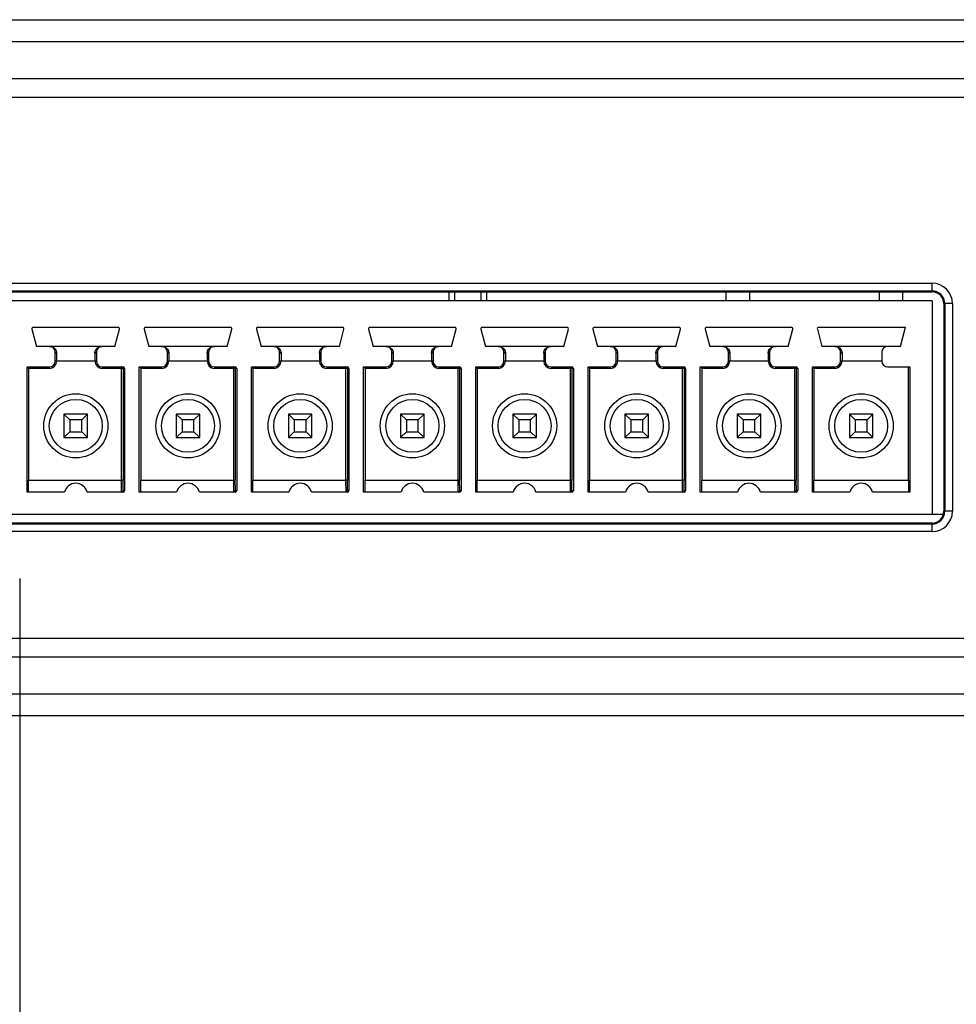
# Model space of a CAD drawing. Header units: inches. Extents: x 0 to 22, y 0 to 17.
# Tile 6 of 17: x 7.9 to 9.2, y 5.9 to 7.2. Entities that reach past the tile are written whole.
import ezdxf

# ---------------------------------------------------------------- set-up
doc = ezdxf.new("R2010")
doc.units = ezdxf.units.IN
doc.header["$LTSCALE"] = 1.21
doc.header["$MEASUREMENT"] = 0
doc.layers.get('0').update_dxf_attribs({"linetype": 'CONTINUOUS'})
doc.layers.add('COSMETIC', color=7, linetype='CONTINUOUS')
doc.layers.add('DIMENSIONS', color=7, linetype='CONTINUOUS')
doc.styles.get("Standard").update_dxf_attribs({"font": 'txt', "width": 0.8})
doc.dimstyles.new('DIMSTYLE_2', dxfattribs={"dimtxt": 0.125, "dimasz": 0.18, "dimexe": 0.125, "dimexo": 0.0625, "dimgap": 0.0625, "dimtad": 0, "dimtih": 1, "dimtoh": 1, "dimzin": 4, "dimdsep": 46, "dimtxsty": 'STANDARD', "dimblk": '_FILLED', "dimblk1": '_FILLED', "dimblk2": '_FILLED', "dimcen": 0.09, "dimadec": 0, "dimazin": 0, "dimtp": 0.001, "dimtm": 0.001, "dimtfac": 1, "dimtofl": 0, "dimtmove": 0, "dimatfit": 3, "dimldrblk": '_FILLED', "dimfxl": 1, "dimtolj": 1, "dimtzin": 4, "dimarcsym": 0})

# ---------------------------------------------------------------- blocks, each defined once
blk = doc.blocks.new('_FILLED')
at = {"color": 0, "linetype": 'BYBLOCK'}
blk.add_solid([(0, 0), (-1, 0.1736), (-1, -0.1736)], dxfattribs=at)
blk = doc.blocks.new('*D8')
at = {"layer": 'DIMENSIONS', "color": 2, "linetype": 'CONTINUOUS'}
for p, q in [((7.9236, 6.4856), (7.9236, 4.6766)), ((6.1357, 6.3428), (6.1357, 4.6766)), ((6.1357, 4.8016), (5.7757, 4.8016)), ((7.9236, 4.8016), (8.2836, 4.8016))]:
    blk.add_line(p, q, dxfattribs=at)
at = {"layer": 'DIMENSIONS', "color": 2, "linetype": 'CONTINUOUS', "xscale": 0.18, "yscale": 0.18, "zscale": 0.18}
blk.add_blockref('_FILLED', (6.1357, 4.8016), dxfattribs=at)
at = {"layer": 'DIMENSIONS', "color": 2, "linetype": 'CONTINUOUS', "xscale": 0.18, "yscale": 0.18, "zscale": 0.18, "rotation": 180}
blk.add_blockref('_FILLED', (7.9236, 4.8016), dxfattribs=at)
at = {"layer": 'DIMENSIONS', "color": 2, "linetype": 'CONTINUOUS', "insert": (7.0296, 4.8641), "char_height": 0.125, "width": 1.325, "attachment_point": 2, "line_spacing_factor": 0.9}
blk.add_mtext('1.788{\\Ftxt.shx;\\W1.000000;\\H0.125000; }[45.41]', dxfattribs=at)

msp = doc.modelspace()

# ---------------------------------------------------------------- linework, layer by layer
at = {"color": 7, "linetype": 'CONTINUOUS'}
for p, q in [((6.1962, 7.2327), (9.4704, 7.2327)), ((6.1667, 7.2037), (9.5, 7.2037)), ((6.1607, 7.154), (9.506, 7.154)), ((6.1357, 7.129), (9.531, 7.129)), ((6.7039, 6.8803), (9.1433, 6.8803)), ((9.1433, 6.8688), (9.1433, 6.8803)), ((6.7039, 6.8701), (9.1433, 6.8701)), ((6.7039, 6.8688), (9.1433, 6.8688)), ((8.4979, 6.8569), (8.4976, 6.8688)), ((8.5052, 6.8569), (8.5052, 6.8688)), ((8.5406, 6.8569), (8.5406, 6.8688)), ((8.5479, 6.8569), (8.5481, 6.8688)), ((8.8683, 6.8569), (8.8682, 6.8688)), ((8.8997, 6.8569), (8.8997, 6.8688)), ((9.0729, 6.8569), (9.0729, 6.8688)), ((9.1043, 6.8569), (9.1043, 6.8688)), ((9.1433, 6.8569), (6.8183, 6.8569)), ((9.1433, 6.8569), (9.1433, 6.5715)), ((9.1591, 6.853), (9.159, 6.5754)), ((9.1591, 6.853), (9.1604, 6.853)), ((9.1706, 6.853), (9.1604, 6.853)), ((9.1604, 6.853), (9.1604, 6.5754)), ((9.1706, 6.853), (9.1706, 6.5754)), ((7.9419, 6.8215), (8.0552, 6.8215)), ((8.0919, 6.8215), (8.2052, 6.8215)), ((8.2419, 6.8215), (8.3552, 6.8215)), ((8.3919, 6.8215), (8.5052, 6.8215)), ((8.5419, 6.8215), (8.6552, 6.8215)), ((8.6919, 6.8215), (8.8052, 6.8215)), ((8.8419, 6.8215), (8.9552, 6.8215)), ((8.9919, 6.8215), (9.1078, 6.8215)), ((9.101, 6.7959), (9.1078, 6.8215)), ((7.94, 6.819), (7.9462, 6.7959)), ((8.051, 6.7959), (8.0571, 6.819)), ((8.09, 6.819), (8.0962, 6.7959)), ((8.201, 6.7959), (8.2071, 6.819)), ((8.24, 6.819), (8.2462, 6.7959)), ((8.351, 6.7959), (8.3571, 6.819)), ((8.39, 6.819), (8.3962, 6.7959)), ((8.501, 6.7959), (8.5071, 6.819)), ((8.54, 6.819), (8.5462, 6.7959)), ((8.651, 6.7959), (8.6571, 6.819)), ((8.69, 6.819), (8.6962, 6.7959)), ((8.801, 6.7959), (8.8071, 6.819)), ((8.84, 6.819), (8.8462, 6.7959)), ((8.951, 6.7959), (8.9571, 6.819)), ((8.99, 6.819), (8.9962, 6.7959)), ((8.051, 6.7959), (7.9462, 6.7959)), ((8.201, 6.7959), (8.0962, 6.7959)), ((8.351, 6.7959), (8.2462, 6.7959)), ((8.501, 6.7959), (8.3962, 6.7959)), ((8.651, 6.7959), (8.5462, 6.7959)), ((8.801, 6.7959), (8.6962, 6.7959)), ((8.951, 6.7959), (8.8462, 6.7959)), ((9.101, 6.7959), (8.9962, 6.7959)), ((7.971, 6.7762), (7.971, 6.788)), ((7.973, 6.7869), (7.973, 6.7762)), ((8.0242, 6.7869), (8.0242, 6.7762)), ((8.0262, 6.788), (8.0262, 6.7762)), ((8.121, 6.7762), (8.121, 6.788)), ((8.123, 6.7869), (8.123, 6.7762)), ((8.1742, 6.7869), (8.1742, 6.7762)), ((8.1762, 6.788), (8.1762, 6.7762)), ((8.271, 6.7762), (8.271, 6.788)), ((8.273, 6.7869), (8.273, 6.7762)), ((8.3242, 6.7869), (8.3242, 6.7762)), ((8.3262, 6.788), (8.3262, 6.7762)), ((8.421, 6.7762), (8.421, 6.788)), ((8.423, 6.7869), (8.423, 6.7762)), ((8.4742, 6.7869), (8.4742, 6.7762)), ((8.4762, 6.788), (8.4762, 6.7762)), ((8.571, 6.7762), (8.571, 6.788)), ((8.573, 6.7869), (8.573, 6.7762)), ((8.6242, 6.7869), (8.6242, 6.7762)), ((8.6262, 6.788), (8.6262, 6.7762)), ((8.721, 6.7762), (8.721, 6.788)), ((8.723, 6.7869), (8.723, 6.7762)), ((8.7742, 6.7869), (8.7742, 6.7762)), ((8.7762, 6.788), (8.7762, 6.7762)), ((8.871, 6.7762), (8.871, 6.788)), ((8.873, 6.7869), (8.873, 6.7762)), ((8.9242, 6.7869), (8.9242, 6.7762)), ((8.9262, 6.788), (8.9262, 6.7762)), ((9.021, 6.7762), (9.021, 6.788)), ((9.023, 6.7869), (9.023, 6.7762)), ((9.0762, 6.788), (9.0762, 6.7762)), ((7.9334, 6.601), (7.9334, 6.7683)), ((7.9334, 6.7683), (7.9632, 6.7683)), ((7.9632, 6.7683), (7.9632, 6.7664)), ((8.0262, 6.7762), (7.971, 6.7762)), ((8.034, 6.7683), (8.0618, 6.7683)), ((8.034, 6.7683), (8.034, 6.7664)), ((8.0598, 6.6168), (8.0598, 6.7683)), ((8.0834, 6.7683), (8.1132, 6.7683)), ((8.0834, 6.601), (8.0834, 6.7683)), ((8.1132, 6.7683), (8.1132, 6.7664)), ((8.1762, 6.7762), (8.121, 6.7762)), ((8.184, 6.7683), (8.2118, 6.7683)), ((8.184, 6.7683), (8.184, 6.7664)), ((8.2098, 6.6168), (8.2098, 6.7683)), ((8.2334, 6.7683), (8.2632, 6.7683)), ((8.2334, 6.601), (8.2334, 6.7683)), ((8.2632, 6.7683), (8.2632, 6.7664)), ((8.3262, 6.7762), (8.271, 6.7762)), ((8.334, 6.7683), (8.3618, 6.7683)), ((8.334, 6.7683), (8.334, 6.7664)), ((8.3598, 6.6168), (8.3598, 6.7683)), ((8.3834, 6.7683), (8.4132, 6.7683)), ((8.3834, 6.601), (8.3834, 6.7683)), ((8.4132, 6.7683), (8.4132, 6.7664)), ((8.4762, 6.7762), (8.421, 6.7762)), ((8.484, 6.7683), (8.5118, 6.7683)), ((8.484, 6.7683), (8.484, 6.7664)), ((8.5098, 6.6168), (8.5098, 6.7683)), ((8.5334, 6.7683), (8.5632, 6.7683)), ((8.5334, 6.601), (8.5334, 6.7683)), ((8.5632, 6.7683), (8.5632, 6.7664)), ((8.6262, 6.7762), (8.571, 6.7762)), ((8.634, 6.7683), (8.6618, 6.7683)), ((8.634, 6.7683), (8.634, 6.7664)), ((8.6598, 6.6168), (8.6598, 6.7683)), ((8.6834, 6.7683), (8.7132, 6.7683)), ((8.6834, 6.601), (8.6834, 6.7683)), ((8.7132, 6.7683), (8.7132, 6.7664)), ((8.7762, 6.7762), (8.721, 6.7762)), ((8.784, 6.7683), (8.8118, 6.7683)), ((8.784, 6.7683), (8.784, 6.7664)), ((8.8098, 6.6168), (8.8098, 6.7683)), ((8.8334, 6.7683), (8.8632, 6.7683)), ((8.8334, 6.601), (8.8334, 6.7683)), ((8.8632, 6.7683), (8.8632, 6.7664)), ((8.9262, 6.7762), (8.871, 6.7762)), ((8.934, 6.7683), (8.9618, 6.7683)), ((8.934, 6.7683), (8.934, 6.7664)), ((8.9598, 6.6168), (8.9598, 6.7683)), ((8.9834, 6.7683), (9.0132, 6.7683)), ((8.9834, 6.601), (8.9834, 6.7683)), ((9.0132, 6.7683), (9.0132, 6.7664)), ((9.0762, 6.7762), (9.021, 6.7762)), ((9.084, 6.7683), (9.1138, 6.7683)), ((9.1118, 6.6168), (9.1118, 6.7683)), ((9.1138, 6.7683), (9.1138, 6.601)), ((7.9354, 6.7664), (7.9354, 6.6168)), ((7.9632, 6.7664), (7.9354, 6.7664)), ((8.0638, 6.7664), (8.034, 6.7664)), ((8.0618, 6.7664), (8.0618, 6.6168)), ((8.0638, 6.7664), (8.0638, 6.603)), ((8.1132, 6.7664), (8.0854, 6.7664)), ((8.0854, 6.7664), (8.0854, 6.6168)), ((8.2138, 6.7664), (8.184, 6.7664)), ((8.2118, 6.7664), (8.2118, 6.6168)), ((8.2138, 6.7664), (8.2138, 6.603)), ((8.2632, 6.7664), (8.2354, 6.7664)), ((8.2354, 6.7664), (8.2354, 6.6168)), ((8.3638, 6.7664), (8.334, 6.7664)), ((8.3618, 6.7664), (8.3618, 6.6168)), ((8.3638, 6.7664), (8.3638, 6.603)), ((8.4132, 6.7664), (8.3854, 6.7664)), ((8.3854, 6.7664), (8.3854, 6.6168)), ((8.5118, 6.7664), (8.484, 6.7664)), ((8.5138, 6.7664), (8.5118, 6.7664)), ((8.5118, 6.7664), (8.5118, 6.6168)), ((8.5138, 6.7664), (8.5138, 6.603)), ((8.5632, 6.7664), (8.5354, 6.7664)), ((8.5354, 6.7664), (8.5354, 6.6168)), ((8.6618, 6.7664), (8.634, 6.7664)), ((8.6638, 6.7664), (8.6618, 6.7664)), ((8.6618, 6.7664), (8.6618, 6.6168)), ((8.6638, 6.7664), (8.6638, 6.603)), ((8.7132, 6.7664), (8.6854, 6.7664)), ((8.6854, 6.7664), (8.6854, 6.6168)), ((8.8118, 6.7664), (8.784, 6.7664)), ((8.8138, 6.7664), (8.8118, 6.7664)), ((8.8118, 6.7664), (8.8118, 6.6168)), ((8.8138, 6.7664), (8.8138, 6.603)), ((8.8632, 6.7664), (8.8354, 6.7664)), ((8.8354, 6.7664), (8.8354, 6.6168)), ((8.9618, 6.7664), (8.934, 6.7664)), ((8.9638, 6.7664), (8.9618, 6.7664)), ((8.9618, 6.7664), (8.9618, 6.6168)), ((8.9638, 6.7664), (8.9638, 6.603)), ((9.0132, 6.7664), (8.9854, 6.7664)), ((8.9854, 6.7664), (8.9854, 6.6168)), ((8.0143, 6.7053), (7.9828, 6.7053)), ((7.9828, 6.7053), (7.9907, 6.6975)), ((7.9828, 6.7053), (7.9828, 6.6738)), ((8.0143, 6.7053), (8.0065, 6.6975)), ((8.0143, 6.6738), (8.0143, 6.7053)), ((8.1643, 6.7053), (8.1328, 6.7053)), ((8.1328, 6.7053), (8.1407, 6.6975)), ((8.1328, 6.7053), (8.1328, 6.6738)), ((8.1643, 6.7053), (8.1565, 6.6975)), ((8.1643, 6.6738), (8.1643, 6.7053)), ((8.3143, 6.7053), (8.2828, 6.7053)), ((8.2828, 6.7053), (8.2907, 6.6975)), ((8.2828, 6.7053), (8.2828, 6.6738)), ((8.3143, 6.7053), (8.3065, 6.6975)), ((8.3143, 6.6738), (8.3143, 6.7053)), ((8.4643, 6.7053), (8.4328, 6.7053)), ((8.4328, 6.7053), (8.4407, 6.6975)), ((8.4328, 6.7053), (8.4328, 6.6738)), ((8.4643, 6.7053), (8.4565, 6.6975)), ((8.4643, 6.6738), (8.4643, 6.7053)), ((8.6143, 6.7053), (8.5828, 6.7053)), ((8.5828, 6.7053), (8.5907, 6.6975)), ((8.5828, 6.7053), (8.5828, 6.6738)), ((8.6143, 6.7053), (8.6065, 6.6975)), ((8.6143, 6.6738), (8.6143, 6.7053)), ((8.7643, 6.7053), (8.7328, 6.7053)), ((8.7328, 6.7053), (8.7407, 6.6975)), ((8.7328, 6.7053), (8.7328, 6.6738)), ((8.7643, 6.7053), (8.7565, 6.6975)), ((8.7643, 6.6738), (8.7643, 6.7053)), ((8.9143, 6.7053), (8.8828, 6.7053)), ((8.8828, 6.7053), (8.8907, 6.6975)), ((8.8828, 6.7053), (8.8828, 6.6738)), ((8.9143, 6.7053), (8.9065, 6.6975)), ((8.9143, 6.6738), (8.9143, 6.7053)), ((9.0643, 6.7053), (9.0328, 6.7053)), ((9.0328, 6.7053), (9.0407, 6.6975)), ((9.0328, 6.7053), (9.0328, 6.6738)), ((9.0643, 6.7053), (9.0565, 6.6975)), ((9.0643, 6.6738), (9.0643, 6.7053)), ((8.0065, 6.6975), (7.9907, 6.6975)), ((7.9907, 6.6975), (7.9907, 6.6817)), ((8.0065, 6.6817), (8.0065, 6.6975)), ((8.1565, 6.6975), (8.1407, 6.6975)), ((8.1407, 6.6975), (8.1407, 6.6817)), ((8.1565, 6.6817), (8.1565, 6.6975)), ((8.3065, 6.6975), (8.2907, 6.6975)), ((8.2907, 6.6975), (8.2907, 6.6817)), ((8.3065, 6.6817), (8.3065, 6.6975)), ((8.4565, 6.6975), (8.4407, 6.6975)), ((8.4407, 6.6975), (8.4407, 6.6817)), ((8.4565, 6.6817), (8.4565, 6.6975)), ((8.6065, 6.6975), (8.5907, 6.6975)), ((8.5907, 6.6975), (8.5907, 6.6817)), ((8.6065, 6.6817), (8.6065, 6.6975)), ((8.7565, 6.6975), (8.7407, 6.6975)), ((8.7407, 6.6975), (8.7407, 6.6817)), ((8.7565, 6.6817), (8.7565, 6.6975)), ((8.9065, 6.6975), (8.8907, 6.6975)), ((8.8907, 6.6975), (8.8907, 6.6817)), ((8.9065, 6.6817), (8.9065, 6.6975)), ((9.0565, 6.6975), (9.0407, 6.6975)), ((9.0407, 6.6975), (9.0407, 6.6817)), ((9.0565, 6.6817), (9.0565, 6.6975)), ((7.9828, 6.6738), (7.9907, 6.6817)), ((7.9907, 6.6817), (8.0065, 6.6817)), ((8.0143, 6.6738), (8.0065, 6.6817)), ((8.1328, 6.6738), (8.1407, 6.6817)), ((8.1407, 6.6817), (8.1565, 6.6817)), ((8.1643, 6.6738), (8.1565, 6.6817)), ((8.2828, 6.6738), (8.2907, 6.6817)), ((8.2907, 6.6817), (8.3065, 6.6817)), ((8.3143, 6.6738), (8.3065, 6.6817)), ((8.4328, 6.6738), (8.4407, 6.6817)), ((8.4407, 6.6817), (8.4565, 6.6817)), ((8.4643, 6.6738), (8.4565, 6.6817)), ((8.5828, 6.6738), (8.5907, 6.6817)), ((8.5907, 6.6817), (8.6065, 6.6817)), ((8.6143, 6.6738), (8.6065, 6.6817)), ((8.7328, 6.6738), (8.7407, 6.6817)), ((8.7407, 6.6817), (8.7565, 6.6817)), ((8.7643, 6.6738), (8.7565, 6.6817)), ((8.8828, 6.6738), (8.8907, 6.6817)), ((8.8907, 6.6817), (8.9065, 6.6817)), ((8.9143, 6.6738), (8.9065, 6.6817)), ((9.0328, 6.6738), (9.0407, 6.6817)), ((9.0407, 6.6817), (9.0565, 6.6817)), ((9.0643, 6.6738), (9.0565, 6.6817)), ((7.9828, 6.6738), (8.0143, 6.6738)), ((8.1328, 6.6738), (8.1643, 6.6738)), ((8.2828, 6.6738), (8.3143, 6.6738)), ((8.4328, 6.6738), (8.4643, 6.6738)), ((8.5828, 6.6738), (8.6143, 6.6738)), ((8.7328, 6.6738), (8.7643, 6.6738)), ((8.8828, 6.6738), (8.9143, 6.6738)), ((9.0328, 6.6738), (9.0643, 6.6738)), ((7.9354, 6.6168), (8.0618, 6.6168)), ((8.0618, 6.6168), (8.0598, 6.6168)), ((8.0599, 6.601), (8.0598, 6.6168)), ((8.0619, 6.603), (8.0618, 6.6168)), ((8.0619, 6.603), (8.0618, 6.6168)), ((8.0854, 6.6168), (8.2118, 6.6168)), ((8.2118, 6.6168), (8.2098, 6.6168)), ((8.2099, 6.601), (8.2098, 6.6168)), ((8.2119, 6.603), (8.2118, 6.6168)), ((8.2119, 6.603), (8.2118, 6.6168)), ((8.2354, 6.6168), (8.3618, 6.6168)), ((8.3618, 6.6168), (8.3598, 6.6168)), ((8.3599, 6.601), (8.3598, 6.6168)), ((8.3619, 6.603), (8.3618, 6.6168)), ((8.3619, 6.603), (8.3618, 6.6168)), ((8.3854, 6.6168), (8.5118, 6.6168)), ((8.5118, 6.6168), (8.5098, 6.6168)), ((8.5099, 6.601), (8.5098, 6.6168)), ((8.5119, 6.603), (8.5118, 6.6168)), ((8.5119, 6.603), (8.5118, 6.6168)), ((8.5354, 6.6168), (8.6618, 6.6168)), ((8.6618, 6.6168), (8.6598, 6.6168)), ((8.6599, 6.601), (8.6598, 6.6168)), ((8.6619, 6.603), (8.6618, 6.6168)), ((8.6619, 6.603), (8.6618, 6.6168)), ((8.6854, 6.6168), (8.8118, 6.6168)), ((8.8118, 6.6168), (8.8098, 6.6168)), ((8.8099, 6.601), (8.8098, 6.6168)), ((8.8119, 6.603), (8.8118, 6.6168)), ((8.8119, 6.603), (8.8118, 6.6168)), ((8.8354, 6.6168), (8.9618, 6.6168)), ((8.9618, 6.6168), (8.9598, 6.6168)), ((8.9599, 6.601), (8.9598, 6.6168)), ((8.9619, 6.603), (8.9618, 6.6168)), ((8.9619, 6.603), (8.9618, 6.6168)), ((8.9854, 6.6168), (9.1118, 6.6168)), ((7.9833, 6.601), (7.9334, 6.601)), ((8.0618, 6.601), (8.0138, 6.601)), ((8.0619, 6.603), (8.0638, 6.603)), ((8.1333, 6.601), (8.0834, 6.601)), ((8.2118, 6.601), (8.1638, 6.601)), ((8.2119, 6.603), (8.2138, 6.603)), ((8.2833, 6.601), (8.2334, 6.601)), ((8.3618, 6.601), (8.3138, 6.601)), ((8.3638, 6.603), (8.3619, 6.603)), ((8.4333, 6.601), (8.3834, 6.601)), ((8.5118, 6.601), (8.4638, 6.601)), ((8.5118, 6.601), (8.5118, 6.601)), ((8.5119, 6.603), (8.5138, 6.603)), ((8.5833, 6.601), (8.5334, 6.601)), ((8.6618, 6.601), (8.6138, 6.601)), ((8.6618, 6.601), (8.6618, 6.601)), ((8.6619, 6.603), (8.6638, 6.603)), ((8.7333, 6.601), (8.6834, 6.601)), ((8.8118, 6.601), (8.7638, 6.601)), ((8.8118, 6.601), (8.8118, 6.601)), ((8.8119, 6.603), (8.8138, 6.603)), ((8.8833, 6.601), (8.8334, 6.601)), ((8.9618, 6.601), (8.9138, 6.601)), ((8.9618, 6.601), (8.9618, 6.601)), ((8.9619, 6.603), (8.9638, 6.603)), ((9.0333, 6.601), (8.9834, 6.601)), ((9.1138, 6.601), (9.0638, 6.601)), ((6.6887, 6.5715), (9.1585, 6.5715)), ((9.159, 6.5754), (9.1604, 6.5754)), ((9.1706, 6.5754), (9.1604, 6.5754)), ((6.7039, 6.5597), (8.7051, 6.5597)), ((9.1433, 6.5583), (6.7039, 6.5583)), ((8.7052, 6.5597), (9.1433, 6.5597)), ((9.1433, 6.5481), (9.1433, 6.5597)), ((9.1433, 6.5481), (6.7039, 6.5481)), ((9.531, 6.4053), (6.1357, 6.4053)), ((9.506, 6.3803), (6.1607, 6.3803)), ((9.5, 6.3306), (6.1667, 6.3306)), ((9.4704, 6.3016), (6.1962, 6.3016))]:
    msp.add_line(p, q, dxfattribs=at)
for centre, radius in [((7.9986, 6.6896), 0.0429), ((8.1486, 6.6896), 0.0429), ((8.2986, 6.6896), 0.0429), ((8.4486, 6.6896), 0.0429), ((8.5986, 6.6896), 0.0429), ((8.7486, 6.6896), 0.0429), ((8.8986, 6.6896), 0.0429), ((9.0486, 6.6896), 0.0429), ((7.9986, 6.6896), 0.0354), ((8.1486, 6.6896), 0.0354), ((8.2986, 6.6896), 0.0354), ((8.4486, 6.6896), 0.0354), ((8.5986, 6.6896), 0.0354), ((8.7486, 6.6896), 0.0354), ((8.8986, 6.6896), 0.0354), ((9.0486, 6.6896), 0.0354)]:
    msp.add_circle(centre, radius, dxfattribs=at)
for centre, radius, start, end in [((9.1433, 6.853), 0.0273, 0, 90), ((9.1433, 6.853), 0.0171, 0, 90), ((7.9419, 6.8195), 0.00197, 90, 195.5483), ((8.0552, 6.8195), 0.00197, 341.714, 90), ((8.0919, 6.8195), 0.00197, 90, 195.5483), ((8.2052, 6.8195), 0.00197, 341.714, 90), ((8.2419, 6.8195), 0.00197, 90, 195.5483), ((8.3552, 6.8195), 0.00197, 341.714, 90), ((8.3919, 6.8195), 0.00197, 90, 195.5483), ((8.5052, 6.8195), 0.00197, 341.714, 90), ((8.5419, 6.8195), 0.00197, 90, 195.5483), ((8.6552, 6.8195), 0.00197, 341.714, 90), ((8.6919, 6.8195), 0.00197, 90, 195.5483), ((8.8052, 6.8195), 0.00197, 341.714, 90), ((8.8419, 6.8195), 0.00197, 90, 195.5483), ((8.9552, 6.8195), 0.00197, 341.714, 90), ((8.9919, 6.8195), 0.00197, 90, 195.5483), ((7.9632, 6.788), 0.00787, 0, 90), ((8.034, 6.788), 0.00787, 90, 180), ((8.1132, 6.788), 0.00787, 0, 90), ((8.184, 6.788), 0.00787, 90, 180), ((8.2632, 6.788), 0.00787, 0, 90), ((8.334, 6.788), 0.00787, 90, 180), ((8.4132, 6.788), 0.00787, 0, 90), ((8.484, 6.788), 0.00787, 90, 180), ((8.5632, 6.788), 0.00787, 0, 90), ((8.634, 6.788), 0.00787, 90, 180), ((8.7132, 6.788), 0.00787, 0, 90), ((8.784, 6.788), 0.00787, 90, 180), ((8.8632, 6.788), 0.00787, 0, 90), ((8.934, 6.788), 0.00787, 90, 180), ((9.0132, 6.788), 0.00787, 0, 90), ((9.084, 6.788), 0.00787, 90, 180), ((7.9632, 6.7762), 0.00984, 270, 360), ((7.9632, 6.7762), 0.00787, 270, 360), ((8.034, 6.7762), 0.00984, 180, 270), ((8.034, 6.7762), 0.00787, 180, 270), ((8.0598, 6.7664), 0.00197, 359.9835, 90.0157), ((8.1132, 6.7762), 0.00984, 270, 360), ((8.1132, 6.7762), 0.00787, 270, 360), ((8.184, 6.7762), 0.00984, 180, 270), ((8.184, 6.7762), 0.00787, 180, 270), ((8.2098, 6.7664), 0.00197, 359.9835, 90.0157), ((8.2632, 6.7762), 0.00984, 270, 360), ((8.2632, 6.7762), 0.00787, 270, 360), ((8.334, 6.7762), 0.00984, 180, 270), ((8.334, 6.7762), 0.00787, 180, 270), ((8.3598, 6.7664), 0.00197, 359.9835, 90.0157), ((8.4132, 6.7762), 0.00984, 270, 360), ((8.4132, 6.7762), 0.00787, 270, 360), ((8.484, 6.7762), 0.00984, 180, 270), ((8.484, 6.7762), 0.00787, 180, 270), ((8.5098, 6.7664), 0.00197, 359.9835, 90.0157), ((8.5632, 6.7762), 0.00984, 270, 360), ((8.5632, 6.7762), 0.00787, 270, 360), ((8.634, 6.7762), 0.00984, 180, 270), ((8.634, 6.7762), 0.00787, 180, 270), ((8.6598, 6.7664), 0.00197, 359.9835, 90.0157), ((8.7132, 6.7762), 0.00984, 270, 360), ((8.7132, 6.7762), 0.00787, 270, 360), ((8.784, 6.7762), 0.00984, 180, 270), ((8.784, 6.7762), 0.00787, 180, 270), ((8.8098, 6.7664), 0.00197, 359.9835, 90.0157), ((8.8632, 6.7762), 0.00984, 270, 360), ((8.8632, 6.7762), 0.00787, 270, 360), ((8.934, 6.7762), 0.00984, 180, 270), ((8.934, 6.7762), 0.00787, 180, 270), ((8.9598, 6.7664), 0.00197, 359.9835, 90.0157), ((9.0132, 6.7762), 0.00984, 270, 360), ((9.0132, 6.7762), 0.00787, 270, 360), ((9.084, 6.7762), 0.00787, 180, 270), ((7.9986, 6.5971), 0.0157, 14.4775, 165.5225), ((8.1486, 6.5971), 0.0157, 14.4775, 165.5225), ((8.2986, 6.5971), 0.0157, 14.4775, 165.5225), ((8.4486, 6.5971), 0.0157, 14.4775, 165.5225), ((8.5986, 6.5971), 0.0157, 14.4775, 165.5225), ((8.7486, 6.5971), 0.0157, 14.4775, 165.5225), ((8.8986, 6.5971), 0.0157, 14.4775, 165.5225), ((9.0486, 6.5971), 0.0157, 14.4775, 165.5225), ((8.0599, 6.603), 0.00197, 269.9809, 0.0207), ((8.2099, 6.603), 0.00197, 269.9809, 0.0207), ((8.3599, 6.603), 0.00197, 269.9809, 0.0207), ((8.5099, 6.603), 0.00197, 269.9809, 0.0207), ((8.6599, 6.603), 0.00197, 269.9809, 0.0207), ((8.8099, 6.603), 0.00197, 269.9809, 0.0207), ((8.9599, 6.603), 0.00197, 269.9809, 0.0207), ((9.1433, 6.5754), 0.0273, 270, 360), ((9.1433, 6.5754), 0.0171, 270, 360), ((9.1433, 6.5754), 0.0158, 270, 359.9736)]:
    msp.add_arc(centre, radius, start, end, dxfattribs=at)
for centre, major_axis, ratio, start_param, end_param in [((9.1433, 6.853), (0, 0.0158), 1, -1.571101, 0), ((7.9354, 6.7664), (0, 0.00197), 0.007353, -1.570796, 0), ((8.0618, 6.7664), (0.00197, 0), 0.999973, 0, 1.570796), ((8.0854, 6.7664), (0, 0.00197), 0.007353, -1.570796, 0), ((8.2118, 6.7664), (0.00197, 0), 0.999973, 0, 1.570796), ((8.2354, 6.7664), (0, 0.00197), 0.007353, -1.570796, 0), ((8.3618, 6.7664), (0.00197, 0), 0.999973, 0, 1.570796), ((8.3854, 6.7664), (0, 0.00197), 0.007353, -1.570796, 0), ((8.5118, 6.7664), (0.00197, 0), 0.999973, 0, 1.570796), ((8.5354, 6.7664), (0, 0.00197), 0.007353, -1.570796, 0), ((8.6618, 6.7664), (0.00197, 0), 0.999973, 0, 1.570796), ((8.6854, 6.7664), (0, 0.00197), 0.007353, -1.570796, 0), ((8.8118, 6.7664), (0.00197, 0), 0.999973, 0, 1.570796), ((8.8354, 6.7664), (0, 0.00197), 0.007353, -1.570796, 0), ((8.9618, 6.7664), (0.00197, 0), 0.999973, 0, 1.570796), ((8.9854, 6.7664), (0, 0.00197), 0.007353, -1.570796, 0), ((7.9353, 6.6168), (0, 0.0157), 0.007353, -3.141593, -1.570796), ((8.0853, 6.6168), (0, 0.0157), 0.007353, -3.141593, -1.570796), ((8.2353, 6.6168), (0, 0.0157), 0.007353, -3.141593, -1.570796), ((8.3853, 6.6168), (0, 0.0157), 0.007353, -3.141593, -1.570796), ((8.5353, 6.6168), (0, 0.0157), 0.007353, -3.141593, -1.570796), ((8.6853, 6.6168), (0, 0.0157), 0.007353, -3.141593, -1.570796), ((8.8353, 6.6168), (0, 0.0157), 0.007353, -3.141593, -1.570796), ((8.9853, 6.6168), (0, 0.0157), 0.007353, -3.141593, -1.570796), ((9.1119, 6.6168), (0, 0.0157), 0.007353, 1.570796, 3.141593), ((8.0618, 6.603), (0.00197, 0), 0.999973, -1.570796, 0), ((8.2118, 6.603), (0.00197, 0), 0.999973, -1.570796, 0), ((8.3618, 6.603), (0.00197, 0), 0.999973, -1.570796, 0), ((8.5118, 6.603), (0.00197, 0), 0.999973, -1.570796, 0), ((8.6618, 6.603), (0.00197, 0), 0.999973, -1.570796, 0), ((8.8118, 6.603), (0.00197, 0), 0.999973, -1.570796, 0), ((8.9618, 6.603), (0.00197, 0), 0.999973, -1.570796, 0)]:
    msp.add_ellipse(centre, major_axis=major_axis, ratio=ratio, start_param=start_param, end_param=end_param, dxfattribs=at)
for points, knots in [([(7.9632, 6.7959), (7.9654, 6.7959), (7.969, 6.7947), (7.9723, 6.791), (7.973, 6.7884), (7.973, 6.7869)], [0, 0, 0, 0, 0.456495, 0.709946, 1, 1, 1, 1]), ([(7.9642, 6.7958), (7.9662, 6.7957), (7.9694, 6.7943), (7.9724, 6.7908), (7.9729, 6.7883), (7.973, 6.7869)], [0, 0, 0, 0, 0.455533, 0.709982, 1, 1, 1, 1]), ([(8.0242, 6.7869), (8.0242, 6.7884), (8.0249, 6.791), (8.0282, 6.7947), (8.0318, 6.7959), (8.034, 6.7959)], [0, 0, 0, 0, 0.290048, 0.543494, 1, 1, 1, 1]), ([(8.0242, 6.7869), (8.0243, 6.7883), (8.0248, 6.7908), (8.0278, 6.7943), (8.031, 6.7957), (8.033, 6.7958)], [0, 0, 0, 0, 0.290122, 0.544525, 1, 1, 1, 1]), ([(8.1132, 6.7959), (8.1154, 6.7959), (8.119, 6.7947), (8.1223, 6.791), (8.123, 6.7884), (8.123, 6.7869)], [0, 0, 0, 0, 0.456495, 0.709946, 1, 1, 1, 1]), ([(8.1142, 6.7958), (8.1162, 6.7957), (8.1194, 6.7943), (8.1224, 6.7908), (8.1229, 6.7883), (8.123, 6.7869)], [0, 0, 0, 0, 0.455533, 0.709982, 1, 1, 1, 1]), ([(8.1742, 6.7869), (8.1742, 6.7884), (8.1749, 6.791), (8.1782, 6.7947), (8.1818, 6.7959), (8.184, 6.7959)], [0, 0, 0, 0, 0.290048, 0.543494, 1, 1, 1, 1]), ([(8.1742, 6.7869), (8.1743, 6.7883), (8.1748, 6.7908), (8.1778, 6.7943), (8.181, 6.7957), (8.183, 6.7958)], [0, 0, 0, 0, 0.290122, 0.544525, 1, 1, 1, 1]), ([(8.2632, 6.7959), (8.2654, 6.7959), (8.269, 6.7947), (8.2723, 6.791), (8.273, 6.7884), (8.273, 6.7869)], [0, 0, 0, 0, 0.456495, 0.709946, 1, 1, 1, 1]), ([(8.2642, 6.7958), (8.2662, 6.7957), (8.2694, 6.7943), (8.2724, 6.7908), (8.2729, 6.7883), (8.273, 6.7869)], [0, 0, 0, 0, 0.455533, 0.709982, 1, 1, 1, 1]), ([(8.3242, 6.7869), (8.3242, 6.7884), (8.3249, 6.791), (8.3282, 6.7947), (8.3318, 6.7959), (8.334, 6.7959)], [0, 0, 0, 0, 0.290048, 0.543494, 1, 1, 1, 1]), ([(8.3242, 6.7869), (8.3243, 6.7883), (8.3248, 6.7908), (8.3278, 6.7943), (8.331, 6.7957), (8.333, 6.7958)], [0, 0, 0, 0, 0.290122, 0.544525, 1, 1, 1, 1]), ([(8.4132, 6.7959), (8.4154, 6.7959), (8.419, 6.7947), (8.4223, 6.791), (8.423, 6.7884), (8.423, 6.7869)], [0, 0, 0, 0, 0.456495, 0.709946, 1, 1, 1, 1]), ([(8.4142, 6.7958), (8.4162, 6.7957), (8.4194, 6.7943), (8.4224, 6.7908), (8.4229, 6.7883), (8.423, 6.7869)], [0, 0, 0, 0, 0.455533, 0.709982, 1, 1, 1, 1]), ([(8.4742, 6.7869), (8.4742, 6.7884), (8.4749, 6.791), (8.4782, 6.7947), (8.4818, 6.7959), (8.484, 6.7959)], [0, 0, 0, 0, 0.290048, 0.543494, 1, 1, 1, 1]), ([(8.4742, 6.7869), (8.4743, 6.7883), (8.4748, 6.7908), (8.4778, 6.7943), (8.481, 6.7957), (8.483, 6.7958)], [0, 0, 0, 0, 0.290122, 0.544525, 1, 1, 1, 1]), ([(8.5632, 6.7959), (8.5654, 6.7959), (8.569, 6.7947), (8.5723, 6.791), (8.573, 6.7884), (8.573, 6.7869)], [0, 0, 0, 0, 0.456495, 0.709946, 1, 1, 1, 1]), ([(8.5642, 6.7958), (8.5662, 6.7957), (8.5694, 6.7943), (8.5724, 6.7908), (8.5729, 6.7883), (8.573, 6.7869)], [0, 0, 0, 0, 0.455533, 0.709982, 1, 1, 1, 1]), ([(8.6242, 6.7869), (8.6242, 6.7884), (8.6249, 6.791), (8.6282, 6.7947), (8.6318, 6.7959), (8.634, 6.7959)], [0, 0, 0, 0, 0.290048, 0.543494, 1, 1, 1, 1]), ([(8.6242, 6.7869), (8.6243, 6.7883), (8.6248, 6.7908), (8.6278, 6.7943), (8.631, 6.7957), (8.633, 6.7958)], [0, 0, 0, 0, 0.290122, 0.544525, 1, 1, 1, 1]), ([(8.7132, 6.7959), (8.7154, 6.7959), (8.719, 6.7947), (8.7223, 6.791), (8.723, 6.7884), (8.723, 6.7869)], [0, 0, 0, 0, 0.456495, 0.709946, 1, 1, 1, 1]), ([(8.7142, 6.7958), (8.7162, 6.7957), (8.7194, 6.7943), (8.7224, 6.7908), (8.7229, 6.7883), (8.723, 6.7869)], [0, 0, 0, 0, 0.455533, 0.709982, 1, 1, 1, 1]), ([(8.7742, 6.7869), (8.7742, 6.7884), (8.7749, 6.791), (8.7782, 6.7947), (8.7818, 6.7959), (8.784, 6.7959)], [0, 0, 0, 0, 0.290048, 0.543494, 1, 1, 1, 1]), ([(8.7742, 6.7869), (8.7743, 6.7883), (8.7748, 6.7908), (8.7778, 6.7943), (8.781, 6.7957), (8.783, 6.7958)], [0, 0, 0, 0, 0.290122, 0.544525, 1, 1, 1, 1]), ([(8.8632, 6.7959), (8.8654, 6.7959), (8.869, 6.7947), (8.8723, 6.791), (8.873, 6.7884), (8.873, 6.7869)], [0, 0, 0, 0, 0.456495, 0.709946, 1, 1, 1, 1]), ([(8.8642, 6.7958), (8.8662, 6.7957), (8.8694, 6.7943), (8.8724, 6.7908), (8.8729, 6.7883), (8.873, 6.7869)], [0, 0, 0, 0, 0.455533, 0.709982, 1, 1, 1, 1]), ([(8.9242, 6.7869), (8.9242, 6.7884), (8.9249, 6.791), (8.9282, 6.7947), (8.9318, 6.7959), (8.934, 6.7959)], [0, 0, 0, 0, 0.290048, 0.543494, 1, 1, 1, 1]), ([(8.9242, 6.7869), (8.9243, 6.7883), (8.9248, 6.7908), (8.9278, 6.7943), (8.931, 6.7957), (8.933, 6.7958)], [0, 0, 0, 0, 0.290122, 0.544525, 1, 1, 1, 1]), ([(9.0132, 6.7959), (9.0154, 6.7959), (9.019, 6.7947), (9.0223, 6.791), (9.023, 6.7884), (9.023, 6.7869)], [0, 0, 0, 0, 0.456495, 0.709946, 1, 1, 1, 1]), ([(9.0142, 6.7958), (9.0162, 6.7957), (9.0194, 6.7943), (9.0224, 6.7908), (9.0229, 6.7883), (9.023, 6.7869)], [0, 0, 0, 0, 0.455533, 0.709982, 1, 1, 1, 1]), ([(7.971, 6.788), (7.971, 6.7879), (7.9712, 6.7874), (7.972, 6.787), (7.9726, 6.7869), (7.973, 6.7869)], [0, 0, 0, 0, 0.175814, 0.545631, 1, 1, 1, 1]), ([(8.0262, 6.788), (8.0262, 6.7879), (8.026, 6.7874), (8.0252, 6.787), (8.0246, 6.7869), (8.0242, 6.7869)], [0, 0, 0, 0, 0.175814, 0.545631, 1, 1, 1, 1]), ([(8.121, 6.788), (8.121, 6.7879), (8.1212, 6.7874), (8.122, 6.787), (8.1226, 6.7869), (8.123, 6.7869)], [0, 0, 0, 0, 0.175814, 0.545631, 1, 1, 1, 1]), ([(8.1762, 6.788), (8.1762, 6.7879), (8.176, 6.7874), (8.1752, 6.787), (8.1746, 6.7869), (8.1742, 6.7869)], [0, 0, 0, 0, 0.175814, 0.545631, 1, 1, 1, 1]), ([(8.271, 6.788), (8.271, 6.7879), (8.2712, 6.7874), (8.272, 6.787), (8.2726, 6.7869), (8.273, 6.7869)], [0, 0, 0, 0, 0.175814, 0.545631, 1, 1, 1, 1]), ([(8.3262, 6.788), (8.3262, 6.7879), (8.326, 6.7874), (8.3252, 6.787), (8.3246, 6.7869), (8.3242, 6.7869)], [0, 0, 0, 0, 0.175814, 0.545631, 1, 1, 1, 1]), ([(8.421, 6.788), (8.421, 6.7879), (8.4212, 6.7874), (8.422, 6.787), (8.4226, 6.7869), (8.423, 6.7869)], [0, 0, 0, 0, 0.175814, 0.545631, 1, 1, 1, 1]), ([(8.4762, 6.788), (8.4762, 6.7879), (8.476, 6.7874), (8.4752, 6.787), (8.4746, 6.7869), (8.4742, 6.7869)], [0, 0, 0, 0, 0.175814, 0.545631, 1, 1, 1, 1]), ([(8.571, 6.788), (8.571, 6.7879), (8.5712, 6.7874), (8.572, 6.787), (8.5726, 6.7869), (8.573, 6.7869)], [0, 0, 0, 0, 0.175814, 0.545631, 1, 1, 1, 1]), ([(8.6262, 6.788), (8.6262, 6.7879), (8.626, 6.7874), (8.6252, 6.787), (8.6246, 6.7869), (8.6242, 6.7869)], [0, 0, 0, 0, 0.175814, 0.545631, 1, 1, 1, 1]), ([(8.721, 6.788), (8.721, 6.7879), (8.7212, 6.7874), (8.722, 6.787), (8.7226, 6.7869), (8.723, 6.7869)], [0, 0, 0, 0, 0.175814, 0.545631, 1, 1, 1, 1]), ([(8.7762, 6.788), (8.7762, 6.7879), (8.776, 6.7874), (8.7752, 6.787), (8.7746, 6.7869), (8.7742, 6.7869)], [0, 0, 0, 0, 0.175814, 0.545631, 1, 1, 1, 1]), ([(8.871, 6.788), (8.871, 6.7879), (8.8712, 6.7874), (8.872, 6.787), (8.8726, 6.7869), (8.873, 6.7869)], [0, 0, 0, 0, 0.175814, 0.545631, 1, 1, 1, 1]), ([(8.9262, 6.788), (8.9262, 6.7879), (8.926, 6.7874), (8.9252, 6.787), (8.9246, 6.7869), (8.9242, 6.7869)], [0, 0, 0, 0, 0.175814, 0.545631, 1, 1, 1, 1]), ([(9.021, 6.788), (9.021, 6.7879), (9.0212, 6.7874), (9.022, 6.787), (9.0226, 6.7869), (9.023, 6.7869)], [0, 0, 0, 0, 0.175814, 0.545631, 1, 1, 1, 1]), ([(8.0602, 6.7683), (8.0606, 6.7682), (8.0615, 6.7677), (8.0618, 6.7668), (8.0618, 6.7664)], [0, 0, 0, 0, 0.500475, 1, 1, 1, 1]), ([(8.2102, 6.7683), (8.2106, 6.7682), (8.2115, 6.7677), (8.2118, 6.7668), (8.2118, 6.7664)], [0, 0, 0, 0, 0.500475, 1, 1, 1, 1]), ([(8.3602, 6.7683), (8.3606, 6.7682), (8.3615, 6.7677), (8.3618, 6.7668), (8.3618, 6.7664)], [0, 0, 0, 0, 0.500475, 1, 1, 1, 1]), ([(8.5102, 6.7683), (8.5106, 6.7682), (8.5115, 6.7677), (8.5118, 6.7668), (8.5118, 6.7664)], [0, 0, 0, 0, 0.500475, 1, 1, 1, 1]), ([(8.6602, 6.7683), (8.6606, 6.7682), (8.6615, 6.7677), (8.6618, 6.7668), (8.6618, 6.7664)], [0, 0, 0, 0, 0.500475, 1, 1, 1, 1]), ([(8.8102, 6.7683), (8.8106, 6.7682), (8.8115, 6.7677), (8.8118, 6.7668), (8.8118, 6.7664)], [0, 0, 0, 0, 0.500475, 1, 1, 1, 1]), ([(8.9602, 6.7683), (8.9606, 6.7682), (8.9615, 6.7677), (8.9618, 6.7668), (8.9618, 6.7664)], [0, 0, 0, 0, 0.500475, 1, 1, 1, 1])]:
    msp.add_open_spline(points, degree=3, knots=knots, dxfattribs=at)
at = {"layer": 'COSMETIC', "color": 4, "linetype": 'CONTINUOUS'}
msp.add_line((9.1433, 6.5715), (9.1585, 6.5715), dxfattribs=at)

# ---------------------------------------------------------------- dimensions: what is measured, and where the dimension line sits
at = {"layer": 'DIMENSIONS', "color": 2, "linetype": 'CONTINUOUS'}
dim = msp.add_linear_dim(base=(7.9236, 4.8016), p1=(6.1357, 6.4053), p2=(7.9236, 6.5481), dimstyle='DIMSTYLE_2', dxfattribs=at)
dim.commit()
dim.dimension.update_dxf_attribs({"geometry": '*D8', "text_midpoint": (7.0296, 4.8016), "dimtype": 160})

doc.saveas('drawing.dxf')
